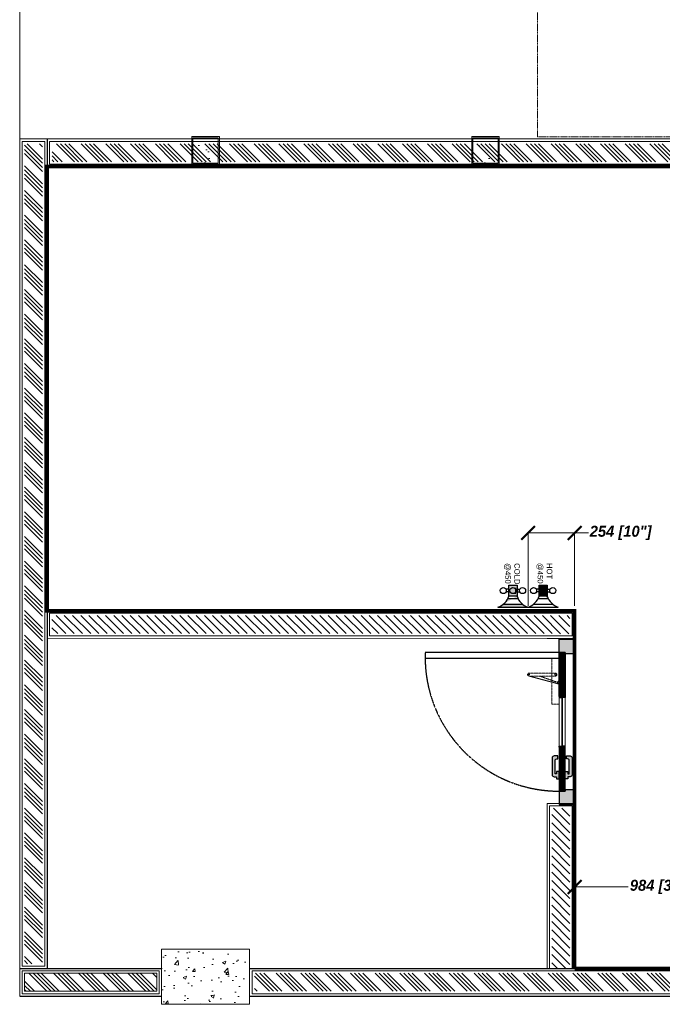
# Model space of a CAD drawing. Header units: millimetres. Extents: x 1277566 to 1493426, y 1039116 to 1145896.
# Tile 111 of 151: x 1399654 to 1403154, y 1101495 to 1106862. Entities that reach past the tile are written whole.
import ezdxf

# ---------------------------------------------------------------- set-up
doc = ezdxf.new("R2010")
doc.units = ezdxf.units.MM
doc.header["$PDMODE"] = 67
doc.linetypes.add('DASHED', pattern=[0.75, 0.5, -0.25])
doc.linetypes.add('DASHED2', pattern=[0.375, 0.25, -0.125])
for name, color, linetype in [('01_DOOR', 76, 'Continuous'), ('CKD Plumbing', 6, 'Continuous'), ('kitchen equip1', 8, 'Continuous')]:
    doc.layers.add(name, color=color, linetype=linetype)
for name, color, linetype, lineweight in [('AIRPORT EXTIING WALL', 1, 'Continuous', 20), ('CIVIL WALL HATCH', 7, 'Continuous', 5), ('CKD Dimensions', 3, 'Continuous', 0), ('Comm BCAS Rejected', 1, 'Continuous', 9), ('EXISTING COLUMN', 5, 'Continuous', 20), ('FRONT COUNTER', 214, 'Continuous', 18), ('PLASTER', 252, 'Continuous', 9), ('tile finish', 32, 'Continuous', 9)]:
    doc.layers.add(name, color=color, linetype=linetype, lineweight=lineweight)
doc.layers.add('exter nal partition', color=7, linetype='Continuous', lineweight=18, true_color=0x990073)
doc.styles.get("Standard").update_dxf_attribs({"font": 'arial.ttf'})
doc.styles.add('text', font='GOTHICBI.TTF')
doc.dimstyles.new('CKD 6', dxfattribs={"dimtxt": 90, "dimasz": 75, "dimexe": 0, "dimexo": 6, "dimgap": 7.5, "dimtad": 0, "dimdec": 0, "dimzin": 1, "dimdsep": 46, "dimtxsty": 'text', "dimblk": 'ARCHTICK', "dimcen": 54, "dimdle": 0.0015, "dimclrd": 256, "dimclre": 256, "dimclrt": 256, "dimazin": 0, "dimtfac": 1, "dimtdec": 0, "dimtix": 1, "dimtmove": 0, "dimatfit": 3, "dimfxl": 1, "dimlwd": -1, "dimlwe": -1, "dimarcsym": 0})
pattern_1 = [(135, (216589.443273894, -78735.70921592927), (-67.35192090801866, -67.35192090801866), []), (135, (216589.443273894, -78713.25856592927), (-67.35192090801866, -67.35192090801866), []), (135, (216589.443273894, -78690.80791592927), (-67.35192090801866, -67.35192090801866), []), (135, (216589.443273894, -78668.35721592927), (-67.35192090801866, -67.35192090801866), [])]

# ---------------------------------------------------------------- blocks, each defined once
blk = doc.blocks.new('door closer')
at = {"color": 14, "linetype": 'DASHED2', "lineweight": 9, "ltscale": 0.5}
for p, q in [((10736.42659209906, -3996.010244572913), (10716.42659209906, -3996.010244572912)), ((10716.42659209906, -3996.010244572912), (10716.42659209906, -3999.190244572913)), ((10716.54659209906, -3999.310244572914), (10736.30659209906, -3999.310244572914)), ((10722.88475215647, -3999.310244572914), (10722.88475215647, -3997.660244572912)), ((10722.88475215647, -3999.310244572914), (10722.88475215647, -4009.185950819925)), ((10727.44255199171, -3996.76532023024), (10724.12945790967, -4009.267128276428)), ((10726.86124442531, -3996.830449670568), (10724.13475215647, -4004.673336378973)), ((10724.13475215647, -3999.310244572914), (10724.13475215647, -3997.660244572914)), ((10724.13475215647, -4009.185950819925), (10724.13475215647, -3999.310244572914)), ((10725.64129200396, -3996.140244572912), (10725.64129200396, -3996.010244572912)), ((10728.52129200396, -3996.260244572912), (10725.76129200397, -3996.260244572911)), ((10728.64129200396, -3996.140244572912), (10728.64129200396, -3996.010244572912)), ((10736.42659209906, -3999.190244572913), (10736.42659209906, -3996.010244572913))]:
    blk.add_line(p, q, dxfattribs=at)
for centre, radius in [((10723.50975215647, -3997.660244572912), 0.3376004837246), ((10727.21247708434, -3996.636004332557), 0.1231903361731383), ((10723.50975215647, -4009.185950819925), 0.2142008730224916)]:
    blk.add_circle(centre, radius, dxfattribs=at)
for centre, radius, start, end in [((10716.54659209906, -3999.190244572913), 0.12, 180, 270), ((10723.50975215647, -3997.660244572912), 0.625, 359.9999999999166, 180.0000000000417), ((10725.76129200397, -3996.140244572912), 0.12, 180.0000000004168, 269.9999999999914), ((10717.04925041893, -4005.463232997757), 13.03391689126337, 41.92752750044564, 44.91686417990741), ((10727.11239393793, -3996.32794802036), 0.5617686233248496, 229.339888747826, 295.6855828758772), ((10727.24752454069, -3996.608909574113), 0.25, 295.6855828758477, 334.161961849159), ((10726.83302802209, -3996.408194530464), 0.7105365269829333, 334.1619618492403, 5.583696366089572), ((10728.31746043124, -3996.270738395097), 0.7802641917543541, 179.2294022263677, 185.0233699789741), ((10728.52129200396, -3996.140244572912), 0.12, 269.9999999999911, 0), ((10736.30659209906, -3999.190244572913), 0.12, 270, 0), ((10723.50975215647, -4009.185950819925), 0.625, 179.9999999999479, 1.042204e-10)]:
    blk.add_arc(centre, radius, start, end, dxfattribs=at)
blk = doc.blocks.new('A$C68A023B9')
at = {"layer": '01_DOOR', "ltscale": 2}
h = blk.add_hatch(color=253, dxfattribs=at)
h.set_gradient(color1=(173, 173, 173), one_color=1, tint=1, name='SPHERICAL')
edge = h.paths.add_edge_path()
edge.add_arc((4.754966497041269, 1.249997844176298), 0.4999999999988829, 270.0000000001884, 21.73695352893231)
edge.add_line((5.219413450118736, 1.435170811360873), (6.004966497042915, 1.435170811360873))
edge.add_line((6.004966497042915, 1.435170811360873), (6.004966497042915, 0.7499978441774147))
edge.add_line((6.004966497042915, 0.7499978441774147), (6.004966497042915, 0.4999978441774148))
edge.add_arc((5.504966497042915, 0.4999978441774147), 0.5, 270, 360, ccw=False)
edge.add_line((5.504966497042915, -2.1558225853e-06), (1.09314241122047, -2.1558225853e-06))
edge.add_arc((1.093142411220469, 0.4999978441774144), 0.4999999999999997, 180, 270, ccw=False)
edge.add_line((0.5931424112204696, 0.4999978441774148), (0.5931424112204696, 0.7499978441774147))
edge.add_line((0.5931424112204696, 0.7499978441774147), (0.5931424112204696, 1.101847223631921))
edge.add_line((0.5931424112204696, 1.101847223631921), (2.143475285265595e-06, 1.101847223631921))
edge.add_line((2.1434752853e-06, 1.101847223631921), (2.1434752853e-06, 1.851847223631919))
edge.add_line((2.1434752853e-06, 1.851847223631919), (1.936282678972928, 1.851847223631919))
edge.add_line((1.936282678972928, 1.851847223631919), (1.936282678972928, 1.101847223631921))
edge.add_line((1.936282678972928, 1.101847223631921), (1.343142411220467, 1.101847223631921))
edge.add_line((1.343142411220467, 1.101847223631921), (1.343142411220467, 0.7499978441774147))
edge.add_line((1.343142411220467, 0.7499978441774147), (4.754966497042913, 0.7499978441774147))
blk.add_lwpolyline([(4.754966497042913, 0.7499978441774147, 0.53023808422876), (5.219413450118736, 1.435170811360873), (6.004966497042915, 1.435170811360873), (6.004966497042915, 0.7499978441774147), (6.004966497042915, 0.4999978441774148, -0.4142135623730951), (5.504966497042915, -2.1558225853e-06), (1.093142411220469, -2.1558225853e-06, -0.4142135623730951), (0.5931424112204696, 0.4999978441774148), (0.5931424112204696, 0.7499978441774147), (0.5931424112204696, 1.101847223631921), (2.1434752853e-06, 1.101847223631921), (2.1434752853e-06, 1.851847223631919), (1.936282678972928, 1.851847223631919), (1.936282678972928, 1.101847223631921), (1.343142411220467, 1.101847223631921), (1.343142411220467, 0.7499978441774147)], format="xyb", close=True, dxfattribs=at)
blk = doc.blocks.new('STORE ROOM DOOR')
at = {"layer": '01_DOOR', "ltscale": 100}
h = blk.add_hatch(dxfattribs=at)
h.set_pattern_fill('DOTS', color=256, scale=58.87434666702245, style=0)
h.set_pattern_definition([(180, (-8687243.85541391, 297332.0528830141), (-1.839823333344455, 3.67964666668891), [0, -3.67964666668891])])
h.paths.add_polyline_path([(1212844.014476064, 1245174.992701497), (1212837.221389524, 1245174.992701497), (1212837.221389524, 1245204.601326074), (1212769.014476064, 1245204.601326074), (1212769.014476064, 1245130.579764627), (1212773.94924683, 1245130.579764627), (1212773.94924683, 1245125.64499386), (1212844.014476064, 1245125.64499386)])
h.paths.add_polyline_path([(1213544.462087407, 1245175.041426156), (1213551.255188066, 1245175.041426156), (1213551.255188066, 1245204.650050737), (1213619.462101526, 1245204.650050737), (1213619.462101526, 1245130.628489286), (1213614.527330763, 1245130.628489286), (1213614.527330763, 1245125.693718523), (1213544.462087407, 1245125.693718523)])
at = {"layer": '01_DOOR', "lineweight": 9, "ltscale": 100}
h = blk.add_hatch(dxfattribs=at)
h.set_pattern_fill('DOLMIT', color=251, scale=19.62478222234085, style=0)
h.set_pattern_definition([(0, (-8687997.23680308, 297395.8334252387), (0, 4.906195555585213), []), (44.99999999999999, (-8687997.23680308, 297395.8334252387), (-9.812391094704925, 9.812391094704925), [6.938408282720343, -13.87683422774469])])
h.paths.add_polyline_path([(1213069.303783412, 1245174.992701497), (1213069.303783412, 1245187.329628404), (1213064.369012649, 1245187.329628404), (1213064.369012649, 1245204.601326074), (1212837.221389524, 1245204.601326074), (1212837.221389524, 1245174.992701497)])
h.paths.add_polyline_path([(1213319.172780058, 1245174.992701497), (1213319.172780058, 1245187.329628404), (1213324.107550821, 1245187.329628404), (1213324.107550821, 1245204.601326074), (1213551.255188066, 1245204.650050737), (1213551.255188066, 1245175.041426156)])
at = {"layer": '01_DOOR', "ltscale": 100}
for p, q in [((1213069.303783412, 1245204.601326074), (1213064.369012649, 1245192.264399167)), ((1213064.369012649, 1245204.601326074), (1213069.303783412, 1245192.264399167)), ((1213319.172780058, 1245204.601326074), (1213324.107550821, 1245192.264399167)), ((1213324.107550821, 1245204.601326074), (1213319.172780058, 1245192.264399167))]:
    blk.add_line(p, q, dxfattribs=at)
at = {"layer": '01_DOOR', "color": 251, "lineweight": 15, "ltscale": 100}
for p, q in [((1213319.172780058, 1245204.601326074), (1213069.303783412, 1245204.601326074)), ((1213319.172780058, 1245174.992701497), (1213069.303783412, 1245174.992701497))]:
    blk.add_line(p, q, dxfattribs=at)
at = {"layer": '01_DOOR', "color": 32, "ltscale": 0.3}
blk.add_line((1212844.014476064, 1245125.64499386), (1213544.462087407, 1245125.64499386), dxfattribs=at)
at = {"layer": '01_DOOR', "color": 251, "linetype": 'DASHED2'}
blk.add_lwpolyline([(1213551.255188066, 1245204.650050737), (1213551.255188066, 1245895.087019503), (1213521.646563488, 1245895.087019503), (1213521.646563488, 1245204.650050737)], close=True, dxfattribs=at)
at = {"layer": '01_DOOR', "ltscale": 100}
for points in [[(1212844.014476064, 1245174.992701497), (1212837.221389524, 1245174.992701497), (1212837.221389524, 1245204.601326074), (1212769.014476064, 1245204.601326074), (1212769.014476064, 1245130.579764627), (1212773.94924683, 1245130.579764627), (1212773.94924683, 1245125.64499386), (1212844.014476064, 1245125.64499386)], [(1213069.303783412, 1245192.264399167), (1213064.369012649, 1245192.264399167), (1213064.369012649, 1245204.601326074), (1213069.303783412, 1245204.601326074)], [(1213319.172780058, 1245192.264399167), (1213324.107550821, 1245192.264399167), (1213324.107550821, 1245204.601326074), (1213319.172780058, 1245204.601326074)], [(1213544.462087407, 1245175.041426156), (1213551.255188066, 1245175.041426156), (1213551.255188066, 1245204.650050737), (1213619.462101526, 1245204.650050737), (1213619.462101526, 1245130.628489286), (1213614.527330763, 1245130.628489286), (1213614.527330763, 1245125.693718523), (1213544.462087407, 1245125.693718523)]]:
    blk.add_lwpolyline(points, close=True, dxfattribs=at)
for points in [[(1213069.303783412, 1245174.992701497), (1213069.303783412, 1245187.329628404), (1213064.369012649, 1245187.329628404), (1213064.369012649, 1245204.601326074), (1212837.221389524, 1245204.601326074), (1212837.221389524, 1245174.992701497), (1213069.303783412, 1245174.992701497)], [(1213319.172780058, 1245174.992701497), (1213319.172780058, 1245187.329628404), (1213324.107550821, 1245187.329628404), (1213324.107550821, 1245204.601326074), (1213551.255188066, 1245204.650050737), (1213551.255188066, 1245175.041426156), (1213319.172780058, 1245174.992701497)]]:
    blk.add_lwpolyline(points, dxfattribs=at)
at = {"layer": '01_DOOR', "lineweight": 18, "ltscale": 2}
blk.add_lwpolyline([(1213324.107550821, 1245187.329628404), (1213064.369012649, 1245187.329628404), (1213064.369012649, 1245192.264399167), (1213324.107550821, 1245192.264399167)], close=True, dxfattribs=at)
at = {"layer": '01_DOOR'}
blk.add_lwpolyline([(1213614.527330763, 1245125.693718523), (1213609.592560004, 1245125.693718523)], dxfattribs=at)
at = {"layer": '01_DOOR', "color": 251, "linetype": 'DASHED2'}
blk.add_arc((1213527.733915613, 1245204.601326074), 690.5125260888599, 90.50510901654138, 180.000000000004, dxfattribs=at)
at = {"layer": '01_DOOR', "xscale": 11.84344983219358, "yscale": 11.84344983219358, "zscale": 11.84344983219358, "rotation": 180}
blk.add_blockref('door closer', (1340441.107287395, 1197878.103190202), dxfattribs=at)
at = {"layer": '01_DOOR', "ltscale": 50, "xscale": -19.73908305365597, "yscale": 19.73908305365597, "zscale": 19.73908305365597, "rotation": 180}
blk.add_blockref('A$C68A023B9', (1212899.904232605, 1245241.155080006), dxfattribs=at)
at = {"layer": '01_DOOR', "ltscale": 50, "xscale": 19.73908305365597, "yscale": 19.73908305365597, "zscale": 19.73908305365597}
blk.add_blockref('A$C68A023B9', (1212899.904232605, 1245138.438935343), dxfattribs=at)
blk = doc.blocks.new('G$C978481E4')
at = {"layer": 'CKD Plumbing'}
h = blk.add_hatch(color=1, dxfattribs=at)
h.dxf.hatch_style = 1
h.paths.add_polyline_path([(180.3019406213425, 225.000094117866), (120.3019406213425, 225.000094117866), (120.3019406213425, 270.000094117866), (180.3019406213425, 270.000094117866)])
h = blk.add_hatch(color=5, dxfattribs=at)
h.dxf.hatch_style = 1
h.paths.add_polyline_path([(180.3019406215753, 60.00003137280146), (120.3019406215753, 60.00003137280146), (120.3019406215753, 105.0000313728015), (180.3019406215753, 105.0000313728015)])
edge = h.paths.add_edge_path()
edge.add_arc((157.8019804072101, -22.49992884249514), 85.51310803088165, 15.25509999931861, 74.74490000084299)
edge.add_line((240.3019406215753, 165.0000313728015), (240.3019406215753, 3.137280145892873e-05))
edge.add_line((195.3019406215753, 54.12603137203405), (195.3019406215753, 111.3480313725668))
edge.add_arc((157.8019725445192, 187.5000235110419), 85.51312401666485, 285.25508075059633, 344.7448807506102, ccw=False)
edge.add_line((225.3019406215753, 135.5520313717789), (225.3019406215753, 29.47803137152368))
at = {"layer": 'CKD Plumbing', "color": 1}
for p, q in [((240.3019406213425, 165.000094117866), (240.3019406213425, 330.000094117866)), ((142.8019406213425, 270.000094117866), (142.8019406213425, 285.000094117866)), ((157.8019406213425, 270.000094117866), (157.8019406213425, 285.000094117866)), ((195.3019406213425, 276.3480941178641), (195.3019406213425, 219.1260941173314)), ((225.3019406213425, 194.4780941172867), (225.3019406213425, 300.5520941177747)), ((142.8019406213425, 225.000094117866), (142.8019406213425, 210.000094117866)), ((157.8019406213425, 225.000094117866), (157.8019406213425, 210.000094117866))]:
    blk.add_line(p, q, dxfattribs=at)
at = {"layer": 'CKD Plumbing', "color": 5}
for p, q in [((240.3019406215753, 3.137280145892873e-05), (240.3019406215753, 165.0000313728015)), ((142.8019406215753, 105.0000313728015), (142.8019406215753, 120.0000313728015)), ((157.8019406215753, 105.0000313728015), (157.8019406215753, 120.0000313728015)), ((195.3019406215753, 111.3480313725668), (195.3019406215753, 54.12603137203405)), ((225.3019406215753, 29.47803137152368), (225.3019406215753, 135.5520313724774)), ((142.8019406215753, 60.00003137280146), (142.8019406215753, 45.00003137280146)), ((157.8019406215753, 60.00003137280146), (157.8019406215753, 45.00003137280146))]:
    blk.add_line(p, q, dxfattribs=at)
at = {"layer": 'CKD Plumbing', "color": 1}
blk.add_lwpolyline([(180.3019406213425, 225.000094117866), (120.3019406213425, 225.000094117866), (120.3019406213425, 270.000094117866), (180.3019406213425, 270.000094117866)], close=True, dxfattribs=at)
at = {"layer": 'CKD Plumbing', "color": 5}
blk.add_lwpolyline([(180.3019406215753, 60.00003137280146), (120.3019406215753, 60.00003137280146), (120.3019406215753, 105.0000313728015), (180.3019406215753, 105.0000313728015)], close=True, dxfattribs=at)
at = {"layer": 'CKD Plumbing', "color": 1}
for centre in [(150.3019406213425, 300.000094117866), (150.3019406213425, 247.500094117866), (150.3019406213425, 195.000094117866)]:
    blk.add_circle(centre, 16.77051, dxfattribs=at)
at = {"layer": 'CKD Plumbing', "color": 5}
for centre in [(150.3019406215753, 135.0000313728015), (150.3019406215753, 82.50003137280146), (150.3019406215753, 30.00003137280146)]:
    blk.add_circle(centre, 16.77051, dxfattribs=at)
at = {"layer": 'CKD Plumbing', "color": 1}
for centre, start, end in [((157.8019406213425, 352.500094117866), 285.2550999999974, 344.7448999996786), ((157.8019406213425, 142.500094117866), 15.25509999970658, 74.74490000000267)]:
    blk.add_arc(centre, 85.51313999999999, start, end, dxfattribs=at)
at = {"layer": 'CKD Plumbing', "color": 5}
for centre, start, end in [((157.8019406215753, 187.5000313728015), 285.2550999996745, 344.7448999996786), ((157.8019406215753, -22.49996862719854), 15.25509999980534, 74.74490000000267)]:
    blk.add_arc(centre, 85.51314, start, end, dxfattribs=at)
at = {"layer": 'kitchen equip1', "ltscale": 700}
for p, q in [((186.0705251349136, 270.0975535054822, -5.889800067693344), (163.7190672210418, 269.9418828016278, -5.889800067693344)), ((163.7190672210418, 269.9418828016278, -5.889800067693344), (163.7756747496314, 261.8140799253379, -5.889800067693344)), ((163.7756747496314, 261.8140799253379, -5.889800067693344), (135.3283646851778, 261.6159535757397, -5.889800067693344)), ((135.3283646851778, 261.6159535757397, -5.889800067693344), (135.4132759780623, 249.4242492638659, -5.889800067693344)), ((164.9119411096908, 244.5495747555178, -5.889800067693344), (159.9240515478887, 231.3065153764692, -5.889800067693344)), ((164.9149012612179, 98.24204705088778, -5.889800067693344), (136.4675911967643, 98.04392070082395, -5.889800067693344)), ((164.9715087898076, 90.11424417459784, -5.889800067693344), (164.9149012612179, 98.24204705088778, -5.889800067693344))]:
    blk.add_line(p, q, dxfattribs=at)
at = {"layer": 'CKD Plumbing', "color": 7, "char_height": 30, "width": 251, "attachment_point": 1}
for s, insert in [('HOT\\P@450', (0, 297.0841901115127)), ('COLD\\P@450', (1, 120.5841901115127))]:
    blk.add_mtext(s, dxfattribs=dict(at, insert=insert))
blk = doc.blocks.new('G$C0C3C389A')
at = {"layer": 'CKD Dimensions'}
blk.add_blockref('G$C978481E4', (0, 0), dxfattribs=at)
blk = doc.blocks.new('_ARCHTICK')
at = {"color": 0, "linetype": 'ByBlock', "const_width": 0.15}
blk.add_lwpolyline([(-0.5, -0.5), (0.5, 0.5)], dxfattribs=at)
blk = doc.blocks.new('*D339')
at = {"layer": 'CKD Dimensions'}
for p, q in [((1402422.557178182, 1103666.41526715), (1402422.578340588, 1104064.420411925)), ((1402676.448767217, 1103666.401767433), (1402676.469929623, 1104064.406912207))]:
    blk.add_line(p, q, dxfattribs=at)
at = {"layer": 'CKD Dimensions', "color": 30}
for p, q in [((1402422.576840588, 1104064.420412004), (1402676.469929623, 1104064.406912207)), ((1402676.469929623, 1104064.406912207), (1402751.469929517, 1104064.402924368))]:
    blk.add_line(p, q, dxfattribs=at)
at = {"layer": 'Defpoints', "color": 0}
for p in [(1402676.469929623, 1104064.406912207), (1402422.556859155, 1103660.415267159), (1402676.44844819, 1103660.401767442)]:
    blk.add_point(p, dxfattribs=at)
at = {"layer": 'CKD Dimensions', "color": 30, "linetype": 'ByBlock', "xscale": 75, "yscale": 75, "zscale": 75}
for p, rotation in [((1402422.578340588, 1104064.420411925), 179.9969535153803), ((1402676.469929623, 1104064.406912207), 359.9969535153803)]:
    blk.add_blockref('_ARCHTICK', p, dxfattribs=dict(at, rotation=rotation))
at = {"layer": 'CKD Dimensions', "insert": (1402927.080058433, 1104064.393586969), "char_height": 60, "attachment_point": 5, "rotation": 359.9969535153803, "style": 'text'}
blk.add_mtext('254 [10"]', dxfattribs=at)
blk = doc.blocks.new('*D340')
at = {"layer": 'CKD Dimensions', "color": 30}
for p, q in [((1402676.342162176, 1102134.515352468), (1402968.089643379, 1102134.515352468)), ((1403660.778660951, 1102134.515352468), (1403369.031179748, 1102134.515352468))]:
    blk.add_line(p, q, dxfattribs=at)
at = {"layer": 'CKD Dimensions'}
for p, q in [((1402676.343662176, 1101711.197837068), (1402676.343662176, 1102134.515352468)), ((1403660.777160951, 1101711.197837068), (1403660.777160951, 1102134.515352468))]:
    blk.add_line(p, q, dxfattribs=at)
at = {"layer": 'Defpoints', "color": 0}
for p in [(1402676.343662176, 1102134.515352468), (1402676.343662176, 1101705.197837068), (1403660.777160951, 1101705.197837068)]:
    blk.add_point(p, dxfattribs=at)
at = {"layer": 'CKD Dimensions', "color": 30, "linetype": 'ByBlock', "xscale": 75, "yscale": 75, "zscale": 75, "rotation": 180}
blk.add_blockref('_ARCHTICK', (1402676.343662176, 1102134.515352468), dxfattribs=at)
at = {"layer": 'CKD Dimensions', "color": 30, "linetype": 'ByBlock', "xscale": 75, "yscale": 75, "zscale": 75}
blk.add_blockref('_ARCHTICK', (1403660.777160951, 1102134.515352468), dxfattribs=at)
at = {"layer": 'CKD Dimensions', "insert": (1403168.560411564, 1102134.515352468), "char_height": 60, "attachment_point": 5, "style": 'text'}
blk.add_mtext('984 [3\'-3"]', dxfattribs=at)

msp = doc.modelspace()

# ---------------------------------------------------------------- hatches: boundary and pattern name
at = {"layer": 'CIVIL WALL HATCH'}
h = msp.add_hatch(dxfattribs=at)
h.set_pattern_fill('ANSI34', color=256, scale=5, angle=90)
h.set_pattern_definition(pattern_1)
h.paths.add_polyline_path([(1399777.788890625, 1106186.180232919), (1399777.618306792, 1101715.675450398), (1399679.625578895, 1101715.675450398), (1399679.796162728, 1106186.180232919)])
h = msp.add_hatch(dxfattribs=at)
h.set_pattern_fill('ANSI34', color=256, scale=5, angle=90)
h.set_pattern_definition([(135, (2590521.260945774, -56732.65712367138), (-67.35192090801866, -67.35192090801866), []), (135, (2590521.260945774, -56710.20647367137), (-67.35192090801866, -67.35192090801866), []), (135, (2590521.260945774, -56687.75582367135), (-67.35192090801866, -67.35192090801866), []), (135, (2590521.260945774, -56665.30512367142), (-67.35192090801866, -67.35192090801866), [])])
h.paths.add_polyline_path([(1399829.796162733, 1106186.093009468), (1399829.796162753, 1106088.100281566), (1403039.170379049, 1106088.118568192), (1406067.289693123, 1106088.118030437), (1406067.289693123, 1106186.110759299), (1403039.929280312, 1106186.093010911)])
h = msp.add_hatch(dxfattribs=at)
h.set_pattern_fill('ANSI31', color=256, scale=10, angle=270)
h.set_pattern_definition([(315, (216589.443273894, -78747.6520719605), (22.45064030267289, 22.45064030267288), [])])
h.paths.add_polyline_path([(1402650.907633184, 1103614.234330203), (1399829.24134486, 1103614.386723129), (1399829.221036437, 1103515.373990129), (1399928.23012708, 1103515.373756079), (1399928.230212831, 1103515.373872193), (1402551.843666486, 1103515.235584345), (1402650.945764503, 1103515.224275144)])
h = msp.add_hatch(dxfattribs=at)
h.set_pattern_fill('ANSI31', color=256, scale=10, angle=270)
h.set_pattern_definition([(315, (1401876.770626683, 1101363.096906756), (22.45064030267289, 22.45064030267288), [])])
h.paths.add_polyline_path([(1402551.863972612, 1101689.672521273), (1402650.843155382, 1101689.672521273), (1402650.843155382, 1102564.219110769), (1402551.863972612, 1102564.219110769)])
h = msp.add_hatch(dxfattribs=at)
h.set_pattern_fill('ANSI34', color=256, scale=5, angle=90)
h.set_pattern_definition(pattern_1)
h.paths.add_polyline_path([(1399679.625578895, 1101663.668178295), (1400400.191590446, 1101663.668178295), (1400400.191590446, 1101565.675450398), (1399679.625578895, 1101565.675450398)])
h = msp.add_hatch(dxfattribs=at)
h.set_pattern_fill('ANSI34', color=256, scale=5, angle=90)
h.set_pattern_definition(pattern_1)
h.paths.add_polyline_path([(1400932.198862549, 1101663.668178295), (1404860.191590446, 1101663.668178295), (1404860.191590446, 1101565.675450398), (1400932.198862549, 1101565.675450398)])
at = {"layer": 'EXISTING COLUMN', "linetype": 'Continuous'}
h = msp.add_hatch(dxfattribs=at)
h.set_pattern_fill('AR-CONC', color=256, style=2)
h.set_pattern_definition([(49.99999999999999, (546627.5626296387, -59711.67383692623), (182.184668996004, -15.93908553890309), [19.05, -209.55]), (355, (546627.5626296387, -59711.67383692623), (-35.24342142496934, 191.0568452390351), [15.24, -167.64058417]), (100.4514447, (546642.7446366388, -59713.00209042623), (146.9412470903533, 175.1177519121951), [16.19000879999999, -178.0902445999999]), (46.18420000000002, (546627.5626296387, -59660.87383692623), (271.0790408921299, -42.04232793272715), [28.57499999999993, -314.3249999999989]), (96.63555760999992, (546650.1525296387, -59664.37733692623), (237.404134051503, 247.4261245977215), [24.28502314, -267.13560816]), (351.1841511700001, (546627.5626296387, -59660.87383692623), (237.404134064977, 247.4261245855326), [22.85996707, -251.45973192]), (21, (546652.9626296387, -59673.57383692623), (151.6143912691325, -102.2651981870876), [19.05, -209.55]), (326.0000000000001, (546652.9626296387, -59673.57383692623), (61.80202834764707, 184.1879661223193), [15.23999999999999, -167.6399999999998]), (71.45144499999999, (546665.5971622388, -59682.09593682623), (213.4164192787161, 81.92276888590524), [16.19000879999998, -178.0899375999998]), (37.50000000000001, (546627.5626296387, -59711.67383692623), (3.088603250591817, 84.55503887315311), [0, -165.608, 0, -170.18, 0, -168.275]), (7.499999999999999, (546627.5626296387, -59711.67383692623), (66.81966251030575, 100.1805748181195), [0, -97.02799999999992, 0, -161.7979999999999, 0, -64.13499999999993]), (327.5, (546570.9206296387, -59711.67383692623), (135.5905951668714, -5.728743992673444), [0, -63.5, 0, -198.12, 0, -262.89]), (317.5, (546545.5206296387, -59711.67383692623), (148.129181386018, 25.42649103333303), [0, -82.55, 0, -131.572, 0, -186.69])])
h.paths.add_polyline_path([(1400591.195226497, 1106224.671814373), (1400741.195226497, 1106224.671814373), (1400741.195226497, 1106074.671814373), (1400591.195226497, 1106074.671814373)])
h = msp.add_hatch(dxfattribs=at)
h.set_pattern_fill('AR-CONC', color=256, style=2)
h.set_pattern_definition([(49.99999999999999, (548152.534149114, -59711.69168246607), (182.184668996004, -15.93908553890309), [19.05, -209.55]), (355, (548152.534149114, -59711.69168246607), (-35.24342142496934, 191.0568452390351), [15.24, -167.64058417]), (100.4514447, (548167.7161561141, -59713.01993596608), (146.9412470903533, 175.1177519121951), [16.19000879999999, -178.0902445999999]), (46.18420000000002, (548152.534149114, -59660.89168246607), (271.0790408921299, -42.04232793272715), [28.57499999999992, -314.3249999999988]), (96.63555760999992, (548175.1240491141, -59664.39518246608), (237.404134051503, 247.4261245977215), [24.28502314, -267.13560816]), (351.1841511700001, (548152.534149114, -59660.89168246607), (237.404134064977, 247.4261245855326), [22.85996707, -251.45973192]), (21, (548177.9341491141, -59673.59168246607), (151.6143912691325, -102.2651981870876), [19.05, -209.55]), (326.0000000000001, (548177.9341491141, -59673.59168246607), (61.80202834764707, 184.1879661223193), [15.23999999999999, -167.6399999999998]), (71.45144499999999, (548190.5686817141, -59682.11378236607), (213.4164192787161, 81.92276888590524), [16.19000879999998, -178.0899375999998]), (37.50000000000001, (548152.534149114, -59711.69168246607), (3.088603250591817, 84.55503887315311), [0, -165.608, 0, -170.18, 0, -168.275]), (7.499999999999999, (548152.534149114, -59711.69168246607), (66.81966251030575, 100.1805748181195), [0, -97.02799999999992, 0, -161.7979999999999, 0, -64.13499999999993]), (327.5, (548095.892149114, -59711.69168246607), (135.5905951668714, -5.728743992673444), [0, -63.5, 0, -198.12, 0, -262.89]), (317.5, (548070.492149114, -59711.69168246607), (148.129181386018, 25.42649103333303), [0, -82.55, 0, -131.572, 0, -186.69])])
h.paths.add_polyline_path([(1402116.166745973, 1106224.653968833), (1402266.166745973, 1106224.653968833), (1402266.166745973, 1106074.653968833), (1402116.166745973, 1106074.653968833)])
h = msp.add_hatch(dxfattribs=at)
h.set_pattern_fill('AR-CONC', color=256, style=2)
h.set_pattern_definition([(49.99999999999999, (555502.5626290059, -59751.67383692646), (182.184668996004, -15.93908553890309), [19.05, -209.55]), (355, (555502.5626290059, -59751.67383692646), (-35.24342142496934, 191.0568452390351), [15.24, -167.64058417]), (100.4514447, (555517.744636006, -59753.00209042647), (146.9412470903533, 175.1177519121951), [16.19000879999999, -178.0902445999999]), (46.18420000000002, (555502.5626290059, -59700.87383692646), (271.0790408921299, -42.04232793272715), [28.57499999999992, -314.3249999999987]), (96.63555760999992, (555525.1525290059, -59704.37733692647), (237.404134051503, 247.4261245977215), [24.28502314, -267.13560816]), (351.1841511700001, (555502.5626290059, -59700.87383692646), (237.404134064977, 247.4261245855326), [22.85996707, -251.45973192]), (21, (555527.9626290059, -59713.57383692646), (151.6143912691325, -102.2651981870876), [19.05, -209.55]), (326.0000000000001, (555527.9626290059, -59713.57383692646), (61.80202834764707, 184.1879661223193), [15.23999999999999, -167.6399999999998]), (71.45144499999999, (555540.597161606, -59722.09593682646), (213.4164192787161, 81.92276888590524), [16.19000879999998, -178.0899375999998]), (37.50000000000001, (555502.5626290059, -59751.67383692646), (3.088603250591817, 84.55503887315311), [0, -165.608, 0, -170.18, 0, -168.275]), (7.499999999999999, (555502.5626290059, -59751.67383692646), (66.81966251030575, 100.1805748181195), [0, -97.02799999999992, 0, -161.7979999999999, 0, -64.13499999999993]), (327.5, (555445.9206290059, -59751.67383692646), (135.5905951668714, -5.728743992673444), [0, -63.5, 0, -198.12, 0, -262.89]), (317.5, (555420.5206290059, -59751.67383692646), (148.129181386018, 25.42649103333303), [0, -82.55, 0, -131.572, 0, -186.69])])
h.paths.add_polyline_path([(1400426.195226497, 1101494.671814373), (1400426.195226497, 1101794.671814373), (1400906.195226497, 1101794.671814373), (1400906.195226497, 1101494.671814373)])

# ---------------------------------------------------------------- linework, layer by layer
for p, q in [((1399803.792526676, 1106212.18386897), (1399803.621942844, 1101689.671814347)), ((1399653.621942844, 1101689.671814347), (1400426.195226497, 1101689.671814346)), ((1400906.195226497, 1101689.671814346), (1404886.195226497, 1101689.671814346)), ((1399653.621942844, 1101539.671814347), (1400426.195226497, 1101539.671814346)), ((1400906.195226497, 1101539.671814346), (1404886.195226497, 1101539.671814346))]:
    msp.add_line(p, q)
at = {"layer": 'AIRPORT EXTIING WALL', "linetype": 'DASHED', "ltscale": 10}
msp.add_lwpolyline([(1402473.530845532, 1106224.562764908), (1406070.023767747, 1106224.562764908), (1406070.023767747, 1109495.059391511), (1402473.530845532, 1109495.059391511)], close=True, dxfattribs=at)
at = {"layer": 'Comm BCAS Rejected'}
msp.add_line((1399653.621942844, 1101539.671814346), (1399653.621942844, 1111593.258052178), dxfattribs=at)
at = {"layer": 'EXISTING COLUMN', "linetype": 'Continuous'}
for points in [[(1400591.195226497, 1106074.671814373), (1400741.195226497, 1106074.671814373), (1400741.195226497, 1106224.671814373), (1400591.195226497, 1106224.671814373)], [(1400591.195226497, 1106224.671814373), (1400741.195226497, 1106224.671814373), (1400741.195226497, 1106074.671814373), (1400591.195226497, 1106074.671814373)], [(1402116.166745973, 1106074.653968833), (1402266.166745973, 1106074.653968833), (1402266.166745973, 1106224.653968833), (1402116.166745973, 1106224.653968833)], [(1402116.166745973, 1106224.653968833), (1402266.166745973, 1106224.653968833), (1402266.166745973, 1106074.653968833), (1402116.166745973, 1106074.653968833)], [(1400597.195226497, 1106080.671814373), (1400735.195226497, 1106080.671814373), (1400735.195226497, 1106218.671814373), (1400597.195226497, 1106218.671814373)], [(1402122.166745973, 1106080.653968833), (1402260.166745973, 1106080.653968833), (1402260.166745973, 1106218.653968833), (1402122.166745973, 1106218.653968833)], [(1400426.195226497, 1101494.671814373), (1400426.195226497, 1101794.671814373), (1400906.195226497, 1101794.671814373), (1400906.195226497, 1101494.671814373)]]:
    msp.add_lwpolyline(points, close=True, dxfattribs=at)
at = {"layer": 'exter nal partition'}
msp.add_lwpolyline([(1399653.621942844, 1101539.671814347), (1399653.621942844, 1101769.671814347)], dxfattribs=at)
at = {"layer": 'FRONT COUNTER', "const_width": 20}
msp.add_lwpolyline([(1402676.343662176, 1101689.672521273), (1402676.447349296, 1103639.734663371), (1399803.741218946, 1103640.135319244), (1399803.769562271, 1106062.183869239), (1406067.289693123, 1106062.183869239), (1406067.289693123, 1101689.671814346), (1405366.195226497, 1101689.671814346), (1405366.195226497, 1101794.671814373), (1404886.195226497, 1101794.671814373), (1404886.195226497, 1101689.671814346), (1402676.343668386, 1101689.789314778)], dxfattribs=at)
at = {"layer": 'PLASTER'}
for points in [[(1399790.790708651, 1106199.182050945), (1399790.620124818, 1101702.673632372), (1399666.623760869, 1101702.673632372), (1399666.794344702, 1106199.182050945)], [(1399816.794344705, 1106199.182050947), (1399816.79434473, 1106075.185686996), (1406067.289693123, 1106075.112390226), (1406054.287875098, 1106075.112390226), (1406054.287875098, 1106199.108755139), (1406041.286057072, 1106199.108755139), (1406041.286057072, 1106199.108755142)], [(1402539.769082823, 1103502.714443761), (1402663.446266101, 1103502.724814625), (1402663.408148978, 1103626.734753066), (1399816.741007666, 1103626.887317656), (1399816.720440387, 1103502.873502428), (1399940.730719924, 1103502.873209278), (1399940.730721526, 1103502.873363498), (1402539.353100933, 1103502.735075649)], [(1402539.363465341, 1101689.672521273), (1402663.343662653, 1101689.672521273), (1402663.343662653, 1102576.719618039), (1402539.363465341, 1102576.719618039)], [(1399666.623760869, 1101676.669996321), (1400413.193408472, 1101676.669996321), (1400413.193408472, 1101552.673632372), (1399666.623760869, 1101552.673632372)], [(1400919.197044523, 1101676.669996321), (1404873.193408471, 1101676.669996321), (1404873.193408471, 1101552.673632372), (1400919.197044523, 1101552.673632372)]]:
    msp.add_lwpolyline(points, close=True, dxfattribs=at)
at = {"layer": 'tile finish'}
for points in [[(1399803.792526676, 1106212.18386897), (1399803.621942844, 1101689.671814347), (1399653.621942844, 1101689.671814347), (1399653.792526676, 1106212.18386897)], [(1402526.363465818, 1101689.672521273), (1402676.343662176, 1101689.672521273), (1402676.343662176, 1102589.719617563), (1402526.363465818, 1102589.719617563)], [(1399653.621942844, 1101689.671814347), (1400426.195226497, 1101689.671814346), (1400426.195226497, 1101539.671814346), (1399653.621942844, 1101539.671814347)], [(1399679.625578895, 1101663.668178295), (1400400.191590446, 1101663.668178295), (1400400.191590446, 1101565.675450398), (1399679.625578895, 1101565.675450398)], [(1400906.195226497, 1101689.671814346), (1404886.195226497, 1101689.671814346), (1404886.195226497, 1101539.671814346), (1400906.195226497, 1101539.671814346)]]:
    msp.add_lwpolyline(points, close=True, dxfattribs=at)
for points in [[(1399803.792526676, 1106212.18386897), (1399803.792526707, 1106062.18386897), (1406067.289693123, 1106062.1105722), (1406067.289693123, 1106062.1105722), (1406067.289693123, 1106212.110573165), (1406067.289693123, 1106212.110573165), (1406067.289693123, 1106212.110573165), (1399803.792526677, 1106212.18386897)], [(1402526.532153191, 1103489.713332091), (1402676.446260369, 1103489.725903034), (1402676.408158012, 1103639.734665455), (1399803.74118437, 1103639.887408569), (1399803.720261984, 1103489.87371646), (1399803.720261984, 1103489.87371646), (1399803.720261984, 1103489.87371646), (1402526.363439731, 1103489.735073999), (1402526.77940522, 1103489.735052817)]]:
    msp.add_lwpolyline(points, dxfattribs=at)

# ---------------------------------------------------------------- block references
at = {"xscale": 1.05826622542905, "yscale": 1.05826622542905, "zscale": 1.05826622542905, "rotation": 90.00000000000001}
msp.add_blockref('STORE ROOM DOOR', (2720350.76017474, -180847.9899505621), dxfattribs=at)
at = {"layer": 'CKD Dimensions', "ltscale": 0.25, "rotation": 270}
msp.add_blockref('G$C0C3C389A', (1402257.556827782, 1103900.71720778), dxfattribs=at)

# ---------------------------------------------------------------- dimensions: what is measured, and where the dimension line sits
at = {"layer": 'CKD Dimensions'}
for p1, p2, distance, picture, middle in [((1402422.556859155, 1103660.415267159), (1402676.44844819, 1103660.401767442), 404.0051453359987, '*D339', (1402927.080058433, 1104064.393586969)), ((1403660.777160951, 1101705.197837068), (1402676.343662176, 1101705.197837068), -429.3175154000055, '*D340', (1403168.560411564, 1102134.515352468))]:
    dim = msp.add_aligned_dim(p1=p1, p2=p2, distance=distance, dimstyle='CKD 6', override={"dimtxt": 60, "dimclrd": 30, "dimtix": 0, "dimatfit": 2}, dxfattribs=at)
    dim.commit()
    dim.dimension.update_dxf_attribs({"geometry": picture, "text_midpoint": middle})

doc.saveas('drawing.dxf')
